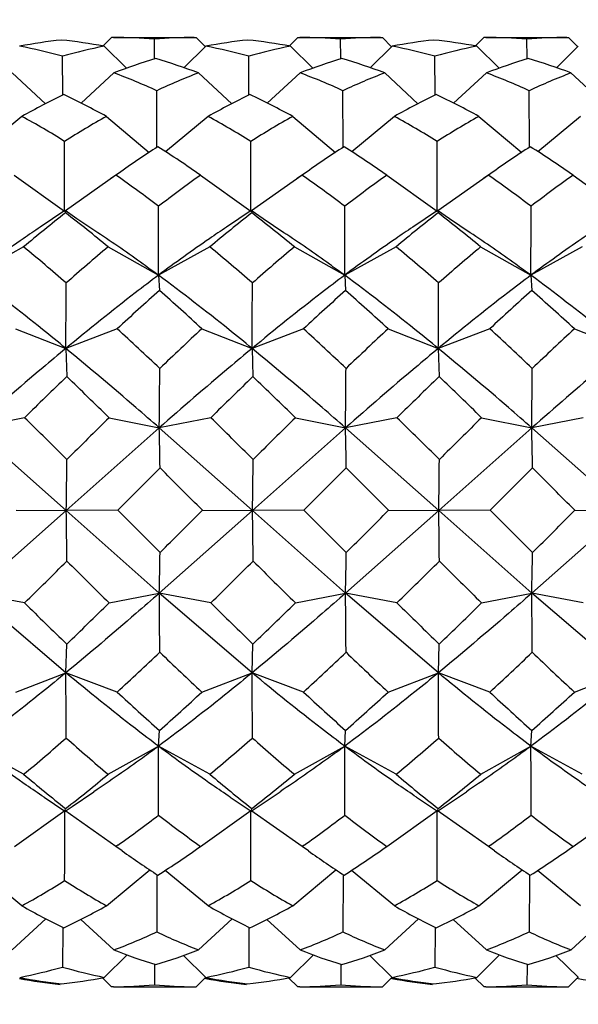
# Model space of a CAD drawing. Header units: inches. Extents: x 0 to 22, y 0 to 17.
# Tile 40 of 51: x 15.988 to 16.118, y 12.237 to 12.466. Entities that reach past the tile are written whole.
import ezdxf

# ---------------------------------------------------------------- set-up
doc = ezdxf.new("R2010")
doc.units = ezdxf.units.IN
doc.header["$LTSCALE"] = 1.21
doc.header["$MEASUREMENT"] = 0
doc.layers.get('0').update_dxf_attribs({"linetype": 'CONTINUOUS'})
doc.layers.add('02___PRT_ALL_AXES', color=7, linetype='CONTINUOUS')
doc.layers.add('DIMENSIONS', color=7, linetype='CONTINUOUS')
doc.styles.get("Standard").update_dxf_attribs({"font": 'txt', "width": 0.8})
doc.dimstyles.new('DIMSTYLE_1', dxfattribs={"dimtxt": 0.125, "dimasz": 0.18, "dimexe": 0.125, "dimexo": 0.0625, "dimgap": 0.0625, "dimtad": 0, "dimtih": 1, "dimtoh": 1, "dimdec": 3, "dimdsep": 46, "dimtxsty": 'STANDARD', "dimblk": '_FILLED', "dimblk1": '_FILLED', "dimblk2": '_FILLED', "dimcen": 0.09, "dimadec": 3, "dimazin": 2, "dimtp": 0.001, "dimtm": 0.001, "dimtfac": 1, "dimtdec": 3, "dimtofl": 0, "dimtmove": 0, "dimatfit": 3, "dimldrblk": '_FILLED', "dimfxl": 1, "dimtolj": 1, "dimarcsym": 0})

# ---------------------------------------------------------------- blocks, each defined once
blk = doc.blocks.new('_FILLED')
at = {"color": 0, "linetype": 'BYBLOCK'}
blk.add_solid([(0, 0), (-1, 0.1736111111), (-1, -0.1736111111)], dxfattribs=at)
blk = doc.blocks.new('*D0')
at = {"layer": 'DIMENSIONS', "color": 2, "linetype": 'CONTINUOUS'}
for p, q in [((10.1291402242, 12.5699952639), (10.1291402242, 13.6023515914)), ((17.5851585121, 11.6870956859), (17.5851585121, 13.6023515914)), ((10.1291402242, 13.4773515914), (12.7071493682, 13.4773515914)), ((17.5851585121, 13.4773515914), (14.6321493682, 13.4773515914))]:
    blk.add_line(p, q, dxfattribs=at)
at = {"layer": 'DIMENSIONS', "color": 2, "linetype": 'CONTINUOUS', "xscale": 0.18, "yscale": 0.18, "zscale": 0.18, "rotation": 180}
blk.add_blockref('_FILLED', (10.1291402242, 13.4773515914), dxfattribs=at)
at = {"layer": 'DIMENSIONS', "color": 2, "linetype": 'CONTINUOUS', "xscale": 0.18, "yscale": 0.18, "zscale": 0.18}
blk.add_blockref('_FILLED', (17.5851585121, 13.4773515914), dxfattribs=at)
at = {"layer": 'DIMENSIONS', "color": 2, "linetype": 'CONTINUOUS', "insert": (13.6696493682, 13.5398515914), "char_height": 0.125, "width": 1.8, "attachment_point": 2, "line_spacing_factor": 0.9}
blk.add_mtext('(1000.00 [39.370])', dxfattribs=at)

msp = doc.modelspace()

# ---------------------------------------------------------------- linework, layer by layer
at = {"color": 7, "linetype": 'CONTINUOUS'}
for p, q in [((16.0091743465, 12.4614058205), (16.007310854, 12.4595420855)), ((16.0096228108, 12.4614067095), (16.0091743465, 12.4614058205)), ((16.0191811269, 12.4566733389), (16.0191358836, 12.4610069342)), ((16.0284041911, 12.4614067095), (16.0288402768, 12.4614058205)), ((16.0288402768, 12.4614058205), (16.0309854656, 12.4592605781)), ((16.0524603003, 12.4614058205), (16.0505968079, 12.4595420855)), ((16.0524603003, 12.4614058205), (16.0529087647, 12.4614067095)), ((16.0624670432, 12.4566771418), (16.0624218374, 12.4610069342)), ((16.0716894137, 12.4614067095), (16.0721262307, 12.4614058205)), ((16.0721262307, 12.4614058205), (16.0742714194, 12.4592605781)), ((16.0957462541, 12.4614058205), (16.0938827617, 12.4595420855)), ((16.0961947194, 12.4614067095), (16.0957462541, 12.4614058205)), ((16.1057530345, 12.4566733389), (16.1057077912, 12.4610069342)), ((16.114975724, 12.4614067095), (16.1154121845, 12.4614058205)), ((16.1154121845, 12.4614058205), (16.1175573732, 12.4592605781)), ((16.0074789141, 12.4593740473), (16.0126804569, 12.4542551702)), ((16.0310989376, 12.4593740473), (16.0260027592, 12.4543838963)), ((16.0507648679, 12.4593740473), (16.0559664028, 12.4542551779)), ((16.0743848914, 12.4593740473), (16.069288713, 12.4543838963)), ((16.0940508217, 12.4593740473), (16.099252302, 12.4542552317)), ((16.1176708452, 12.4593740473), (16.1125746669, 12.4543838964)), ((15.9978282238, 12.4481392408), (15.9977710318, 12.4570665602)), ((16.019182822, 12.4565012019), (16.0191811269, 12.4566733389)), ((16.0411141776, 12.4481392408), (16.0410569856, 12.4570665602)), ((16.0624687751, 12.4565012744), (16.0624670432, 12.4566771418)), ((16.0844001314, 12.4481392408), (16.0843429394, 12.4570665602)), ((16.1057547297, 12.4565012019), (16.1057530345, 12.4566733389)), ((15.9861069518, 12.4531840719), (15.9938207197, 12.4460094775)), ((16.0097269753, 12.4531840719), (16.0020939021, 12.4461546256)), ((16.0293929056, 12.4531840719), (16.037106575, 12.4460095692)), ((16.0530129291, 12.4531840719), (16.0453798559, 12.4461546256)), ((16.0726788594, 12.4531840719), (16.0803925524, 12.4460095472)), ((16.0962988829, 12.4531840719), (16.0886658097, 12.4461546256)), ((16.1159648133, 12.4531840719), (16.1236785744, 12.4460094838)), ((16.0197186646, 12.4360426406), (16.0196767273, 12.4490566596)), ((16.0630046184, 12.4360426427), (16.0629626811, 12.4490566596)), ((16.1062905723, 12.4360426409), (16.106248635, 12.4490566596)), ((15.9883339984, 12.4430737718), (15.9784336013, 12.4348784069)), ((16.0079999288, 12.4430737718), (16.0179456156, 12.4347210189)), ((16.0316199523, 12.4430737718), (16.0217195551, 12.4348784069)), ((16.0512858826, 12.4430737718), (16.0612315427, 12.4347210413)), ((16.0749059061, 12.4430737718), (16.0650055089, 12.4348784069)), ((16.0945718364, 12.4430737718), (16.1045175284, 12.4347210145)), ((16.1181918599, 12.4430737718), (16.1082914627, 12.4348784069)), ((15.9865763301, 12.4294316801), (15.9982774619, 12.4210465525)), ((16.0101963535, 12.4294316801), (15.9984450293, 12.4211644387)), ((16.0107687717, 12.4298375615), (16.0090467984, 12.4286229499)), ((16.0103838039, 12.4293007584), (16.0101963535, 12.4294316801)), ((16.0298622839, 12.4294316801), (16.0415634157, 12.4210465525)), ((16.0534823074, 12.4294316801), (16.0417309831, 12.4211644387)), ((16.0540547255, 12.4298375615), (16.0523327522, 12.4286229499)), ((16.0536697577, 12.4293007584), (16.0534823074, 12.4294316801)), ((16.0731482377, 12.4294316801), (16.0848493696, 12.4210465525)), ((16.0967682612, 12.4294316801), (16.0850169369, 12.4211644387)), ((16.0973406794, 12.4298375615), (16.095618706, 12.4286229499)), ((16.0969557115, 12.4293007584), (16.0967682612, 12.4294316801)), ((16.1164341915, 12.4294316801), (16.1281353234, 12.4210465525)), ((15.9983425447, 12.421218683), (15.9926093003, 12.4173607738)), ((15.9983425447, 12.421218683), (15.9983654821, 12.4212186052)), ((15.9983654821, 12.4212186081), (15.9984177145, 12.4211026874)), ((16.0011450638, 12.4193258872), (15.9983654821, 12.4212186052)), ((15.9984230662, 12.4210818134), (15.9984900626, 12.4206807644)), ((16.0416284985, 12.421218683), (16.0358952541, 12.4173607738)), ((16.0416284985, 12.421218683), (16.0416514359, 12.4212186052)), ((16.0416514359, 12.4212186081), (16.0417036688, 12.4211026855)), ((16.0444310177, 12.4193258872), (16.0416514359, 12.4212186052)), ((16.0417090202, 12.4210818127), (16.0417760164, 12.4206807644)), ((16.0849144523, 12.421218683), (16.0791812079, 12.4173607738)), ((16.0849144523, 12.421218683), (16.0849373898, 12.4212186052)), ((16.0849373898, 12.4212186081), (16.0849896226, 12.4211026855)), ((16.0877169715, 12.4193258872), (16.0849373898, 12.4212186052)), ((16.084994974, 12.4210818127), (16.0850619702, 12.4206807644)), ((16.0059749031, 12.416080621), (16.0011450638, 12.4193258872)), ((16.0492608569, 12.416080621), (16.0444310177, 12.4193258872)), ((16.0925468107, 12.416080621), (16.0877169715, 12.4193258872)), ((15.9887337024, 12.4127820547), (15.9767954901, 12.4061808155)), ((16.0083996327, 12.4127820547), (16.0200814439, 12.4061808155)), ((16.0320196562, 12.4127820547), (16.0200814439, 12.4061808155)), ((16.0516855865, 12.4127820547), (16.0633673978, 12.4061808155)), ((16.07530561, 12.4127820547), (16.0633673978, 12.4061808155)), ((16.0949715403, 12.4127820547), (16.1066533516, 12.4061808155)), ((16.1185915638, 12.4127820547), (16.1066533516, 12.4061808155)), ((16.0200814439, 12.4061808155), (16.0202890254, 12.4026534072)), ((16.0633673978, 12.4061808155), (16.0635749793, 12.4026534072)), ((16.1066533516, 12.4061808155), (16.1068609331, 12.4026534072)), ((15.9868909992, 12.3937647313), (15.9985584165, 12.3892010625)), ((16.0105110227, 12.3937647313), (15.9985584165, 12.3892010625)), ((16.030176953, 12.3937647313), (16.0418443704, 12.3892010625)), ((16.0537969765, 12.3937647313), (16.0418443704, 12.3892010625)), ((16.0734629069, 12.3937647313), (16.0851303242, 12.3892010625)), ((16.0970829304, 12.3937647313), (16.0851303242, 12.3892010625)), ((16.1167488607, 12.3937647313), (16.128416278, 12.3892010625)), ((15.9985584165, 12.3892010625), (15.9987530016, 12.3826475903)), ((16.0418443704, 12.3892010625), (16.0420389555, 12.3826475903)), ((16.0851303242, 12.3892010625), (16.0853249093, 12.3826475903)), ((15.9889512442, 12.3731105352), (15.9769897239, 12.3707598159)), ((16.0086171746, 12.3731105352), (16.0202756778, 12.3707598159)), ((16.032237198, 12.3731105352), (16.0202756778, 12.3707598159)), ((16.0519031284, 12.3731105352), (16.0635616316, 12.3707598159)), ((16.0755231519, 12.3731105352), (16.0635616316, 12.3707598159)), ((16.0951890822, 12.3731105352), (16.1068475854, 12.3707598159)), ((16.1188091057, 12.3731105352), (16.1068475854, 12.3707598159)), ((15.9986584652, 12.3515657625), (15.9769897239, 12.3707598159)), ((16.0202756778, 12.3707598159), (15.9986584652, 12.3515657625)), ((16.0419444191, 12.3515657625), (16.0202756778, 12.3707598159)), ((16.0635616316, 12.3707598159), (16.0419444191, 12.3515657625)), ((16.0852303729, 12.3515657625), (16.0635616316, 12.3707598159)), ((16.1068475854, 12.3707598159), (16.0852303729, 12.3515657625)), ((16.1285163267, 12.3515657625), (16.1068475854, 12.3707598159)), ((16.0204497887, 12.361432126), (16.0106230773, 12.3516131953)), ((16.0637357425, 12.361432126), (16.0539090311, 12.3516131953)), ((16.1070216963, 12.361432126), (16.0971949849, 12.3516131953)), ((15.9986584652, 12.3515657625), (15.9769917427, 12.3323565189)), ((15.9870030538, 12.3516131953), (15.9986584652, 12.3515657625)), ((16.0106230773, 12.3516131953), (15.9986584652, 12.3515657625)), ((16.0202776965, 12.3323565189), (15.9986584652, 12.3515657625)), ((16.0204508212, 12.341790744), (16.0106230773, 12.3516131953)), ((16.0419444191, 12.3515657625), (16.0202776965, 12.3323565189)), ((16.0302890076, 12.3516131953), (16.0419444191, 12.3515657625)), ((16.0539090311, 12.3516131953), (16.0419444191, 12.3515657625)), ((16.0635636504, 12.3323565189), (16.0419444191, 12.3515657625)), ((16.063736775, 12.341790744), (16.0539090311, 12.3516131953)), ((16.0852303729, 12.3515657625), (16.0635636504, 12.3323565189)), ((16.0735749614, 12.3516131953), (16.0852303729, 12.3515657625)), ((16.0971949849, 12.3516131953), (16.0852303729, 12.3515657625)), ((16.1068496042, 12.3323565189), (16.0852303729, 12.3515657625)), ((16.1070227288, 12.341790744), (16.0971949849, 12.3516131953)), ((16.1285163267, 12.3515657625), (16.1068496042, 12.3323565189)), ((16.1168609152, 12.3516131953), (16.1285163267, 12.3515657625)), ((15.9889535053, 12.3300988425), (15.9769917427, 12.3323565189)), ((15.9985623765, 12.3138702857), (15.9769917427, 12.3323565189)), ((16.0086194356, 12.3300988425), (16.0202776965, 12.3323565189)), ((16.0322394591, 12.3300988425), (16.0202776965, 12.3323565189)), ((16.0418483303, 12.3138702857), (16.0202776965, 12.3323565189)), ((16.0519053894, 12.3300988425), (16.0635636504, 12.3323565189)), ((16.0755254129, 12.3300988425), (16.0635636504, 12.3323565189)), ((16.0851342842, 12.3138702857), (16.0635636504, 12.3323565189)), ((16.0951913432, 12.3300988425), (16.1068496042, 12.3323565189)), ((16.1188113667, 12.3300988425), (16.1068496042, 12.3323565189)), ((16.128420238, 12.3138702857), (16.1068496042, 12.3323565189)), ((15.9985623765, 12.3138702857), (15.9987562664, 12.3205429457)), ((16.0418483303, 12.3138702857), (16.0420422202, 12.3205429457)), ((16.0851342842, 12.3138702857), (16.085328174, 12.3205429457)), ((15.9868954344, 12.3093942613), (15.9985623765, 12.3138702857)), ((16.0105154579, 12.3093942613), (15.9985623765, 12.3138702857)), ((16.0301813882, 12.3093942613), (16.0418483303, 12.3138702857)), ((16.0538014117, 12.3093942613), (16.0418483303, 12.3138702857)), ((16.0734673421, 12.3093942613), (16.0851342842, 12.3138702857)), ((16.0970873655, 12.3093942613), (16.0851342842, 12.3138702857)), ((16.1167532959, 12.3093942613), (16.128420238, 12.3138702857)), ((16.020087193, 12.2968174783), (16.0202943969, 12.3004721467)), ((16.0633731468, 12.2968174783), (16.0635803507, 12.3004721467)), ((16.1066591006, 12.2968174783), (16.1068663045, 12.3004721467)), ((15.9887401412, 12.290295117), (15.9768012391, 12.2968174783)), ((16.0084060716, 12.290295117), (16.020087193, 12.2968174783)), ((16.0320260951, 12.290295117), (16.020087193, 12.2968174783)), ((16.0516920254, 12.290295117), (16.0633731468, 12.2968174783)), ((16.0753120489, 12.290295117), (16.0633731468, 12.2968174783)), ((16.0949779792, 12.290295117), (16.1066591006, 12.2968174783)), ((16.1185980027, 12.290295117), (16.1066591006, 12.2968174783)), ((15.999998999, 12.2828383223), (16.0050895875, 12.2862603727)), ((16.0432849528, 12.2828383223), (16.0483755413, 12.2862603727)), ((16.0865709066, 12.2828383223), (16.0916614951, 12.2862603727)), ((15.9934946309, 12.2849802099), (15.9983396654, 12.2817250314)), ((16.0367805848, 12.2849802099), (16.0416256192, 12.2817250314)), ((16.0800665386, 12.2849802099), (16.0849115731, 12.2817250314)), ((15.9865845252, 12.2735353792), (15.998284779, 12.2818534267)), ((16.0102045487, 12.2735353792), (15.998284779, 12.2818534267)), ((15.9983624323, 12.2817251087), (15.999998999, 12.2828383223)), ((15.9983624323, 12.2817251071), (15.9984250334, 12.2818833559)), ((15.9984250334, 12.2818833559), (15.9984973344, 12.2823496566)), ((16.029870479, 12.2735353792), (16.0415707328, 12.2818534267)), ((16.0534905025, 12.2735353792), (16.0415707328, 12.2818534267)), ((16.0416483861, 12.2817251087), (16.0432849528, 12.2828383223)), ((16.0416483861, 12.2817251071), (16.0417109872, 12.2818833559)), ((16.0417109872, 12.2818833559), (16.0417832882, 12.2823496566)), ((16.0731564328, 12.2735353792), (16.0848566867, 12.2818534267)), ((16.0967764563, 12.2735353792), (16.0848566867, 12.2818534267)), ((16.0849343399, 12.2817251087), (16.0865709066, 12.2828383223)), ((16.0849343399, 12.2817251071), (16.0849969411, 12.2818833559)), ((16.0849969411, 12.2818833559), (16.085069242, 12.2823496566)), ((16.1164423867, 12.2735353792), (16.1281426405, 12.2818534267)), ((16.0106710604, 12.2738642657), (16.0102045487, 12.2735353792)), ((16.0116541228, 12.2725034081), (16.0102045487, 12.2735353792)), ((16.0539569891, 12.273864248), (16.0534905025, 12.2735353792)), ((16.0549400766, 12.2725034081), (16.0534905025, 12.2735353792)), ((16.0972429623, 12.2738642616), (16.0967764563, 12.2735353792)), ((16.0982260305, 12.2725034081), (16.0967764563, 12.2735353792)), ((15.9883436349, 12.2597591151), (15.9783541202, 12.2679832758)), ((16.0080095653, 12.2597591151), (16.0180426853, 12.2681409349)), ((16.0316295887, 12.2597591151), (16.021640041, 12.267983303)), ((16.0512955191, 12.2597591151), (16.0613286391, 12.2681409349)), ((16.0749155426, 12.2597591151), (16.0649260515, 12.2679832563)), ((16.0945814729, 12.2597591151), (16.104614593, 12.268140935)), ((16.1182014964, 12.2597591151), (16.1082119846, 12.2679832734)), ((16.0197278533, 12.2668664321), (16.0196869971, 12.2536946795)), ((16.0630138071, 12.2668664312), (16.0629729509, 12.2536946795)), ((16.1062997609, 12.2668664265), (16.1062589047, 12.2536946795)), ((15.9861176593, 12.2494957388), (15.9939275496, 12.2567363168)), ((16.0097376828, 12.2494957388), (16.0020071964, 12.2565905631)), ((16.0294036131, 12.2494957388), (16.0372135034, 12.2567363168)), ((16.0530236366, 12.2494957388), (16.0452930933, 12.2565906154)), ((16.0726895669, 12.2494957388), (16.0804994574, 12.2567363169)), ((16.0963095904, 12.2494957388), (16.0885790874, 12.2565905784)), ((16.1159755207, 12.2494957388), (16.1237854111, 12.2567363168)), ((15.997839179, 12.2546273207), (15.9977821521, 12.2455238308)), ((16.0411251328, 12.2546273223), (16.041068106, 12.2455238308)), ((16.0844110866, 12.2546273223), (16.0843540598, 12.2455238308)), ((16.0074902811, 12.2431396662), (16.0128035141, 12.248360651)), ((16.0311103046, 12.2431396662), (16.025902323, 12.2482306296)), ((16.0507762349, 12.2431396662), (16.0560894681, 12.2483606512)), ((16.0743962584, 12.2431396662), (16.0691882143, 12.2482306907)), ((16.0940621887, 12.2431396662), (16.0993754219, 12.2483606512)), ((16.1176822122, 12.2431396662), (16.1124742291, 12.2482306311)), ((16.0191922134, 12.245774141), (16.0191474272, 12.2414129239)), ((16.0191953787, 12.2461016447), (16.0191922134, 12.245774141)), ((16.0624781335, 12.2457706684), (16.062433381, 12.2414129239)), ((16.0624813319, 12.2461015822), (16.0624781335, 12.2457706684)), ((16.1057640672, 12.2457685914), (16.1057193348, 12.2414129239)), ((16.1057672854, 12.246101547), (16.1057640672, 12.2457685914)), ((16.0091859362, 12.2409351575), (16.0070572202, 12.2430639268)), ((16.0288518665, 12.2409351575), (16.0310831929, 12.2431667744)), ((16.0310668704, 12.2428700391), (16.0308352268, 12.2429129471)), ((16.05247189, 12.2409351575), (16.0503431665, 12.2430639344)), ((16.0721378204, 12.2409351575), (16.0743691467, 12.2431667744)), ((16.0743528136, 12.2428700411), (16.0741211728, 12.2429129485)), ((16.0957578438, 12.2409351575), (16.0936291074, 12.2430639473)), ((16.1154237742, 12.2409351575), (16.1176551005, 12.2431667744)), ((16.1176387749, 12.2428700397), (16.1174071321, 12.2429129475)), ((16.0096224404, 12.2409377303), (16.0091859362, 12.2409351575)), ((16.0096228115, 12.2409342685), (16.0091859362, 12.2409351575)), ((16.0284037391, 12.2409342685), (16.0288518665, 12.2409351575)), ((16.0529083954, 12.2409377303), (16.05247189, 12.2409351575)), ((16.0529087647, 12.2409342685), (16.05247189, 12.2409351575)), ((16.0716892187, 12.2409342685), (16.0721378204, 12.2409351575)), ((16.0961943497, 12.2409377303), (16.0957578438, 12.2409351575)), ((16.0961947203, 12.2409342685), (16.0957578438, 12.2409351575)), ((16.1149751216, 12.2409342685), (16.1154237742, 12.2409351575))]:
    msp.add_line(p, q, dxfattribs=at)
for centre, radius, start, end in [((16.0091405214, 12.3495936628), 0.1118328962, 95.9650364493, 100.9941623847), ((15.9856153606, 12.3438819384), 0.117543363, 79.280317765, 84.1878417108), ((16.0096095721, 12.3477049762), 0.1137017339, 85.1939339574, 89.993328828), ((16.0284171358, 12.3534694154), 0.1079372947, 90.0068714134, 94.9328092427), ((16.0524264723, 12.3495936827), 0.1118328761, 95.9650359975, 100.9941628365), ((16.0289013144, 12.3438819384), 0.117543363, 79.2803177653, 84.1878417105), ((16.0528955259, 12.3477049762), 0.1137017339, 85.1939339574, 89.9933287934), ((16.0717030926, 12.3534693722), 0.107937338, 90.0072610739, 94.9328088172), ((16.0957124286, 12.3495936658), 0.1118328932, 95.9650363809, 100.994162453), ((16.0721872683, 12.3438819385), 0.1175433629, 79.2803177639, 84.1878417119), ((16.0961814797, 12.3477049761), 0.113701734, 85.1939339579, 89.9933283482), ((16.114989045, 12.3534693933), 0.1079373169, 90.0070711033, 94.9328090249), ((15.9642403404, 12.3350044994), 0.1265837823, 74.6396240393, 79.2676332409), ((16.0305859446, 12.340585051), 0.1210155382, 101.0078026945, 105.7334722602), ((16.0075262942, 12.3350044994), 0.1265837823, 74.6396240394, 79.2676332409), ((16.0738719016, 12.3405850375), 0.1210155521, 101.0078029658, 105.7334719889), ((16.0511763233, 12.3365756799), 0.1249723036, 74.6097691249, 79.2974881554), ((16.1171578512, 12.3405850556), 0.1210155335, 101.0078026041, 105.7334723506), ((16.0577897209, 12.3283043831), 0.1338094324, 106.6550183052, 111.0503381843), ((15.9804687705, 12.3229257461), 0.1391431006, 69.4141654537, 73.7355204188), ((16.1010756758, 12.3283043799), 0.1338094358, 106.6550183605, 111.050338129), ((16.0237547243, 12.3229257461), 0.1391431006, 69.4141654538, 73.7355204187), ((16.1443616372, 12.3283043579), 0.133809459, 106.6550187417, 111.0503377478), ((16.0670406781, 12.3229257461), 0.1391431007, 69.4141654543, 73.7355204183), ((15.953773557, 12.3042434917), 0.1591039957, 65.5301450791, 69.4099998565), ((16.0847987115, 12.3092555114), 0.1542246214, 111.0543861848, 114.9769824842), ((15.9970595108, 12.3042434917), 0.1591039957, 65.5301450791, 69.4099998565), ((16.1280846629, 12.309255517), 0.1542246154, 111.0543861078, 114.9769825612), ((16.0415960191, 12.3072581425), 0.1558421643, 65.4895257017, 69.450619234), ((16.1713706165, 12.3092555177), 0.1542246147, 111.0543860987, 114.9769825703), ((16.0755552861, 12.287283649), 0.1785444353, 115.7253758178, 119.2428957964), ((15.9202034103, 12.2827762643), 0.1827662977, 61.2900467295, 64.7878353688), ((16.118841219, 12.2872836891), 0.1785443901, 115.7253753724, 119.2428962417), ((15.9634893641, 12.2827762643), 0.1827662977, 61.2900467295, 64.7878353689), ((16.1621271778, 12.2872836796), 0.1785444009, 115.7253754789, 119.2428961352), ((16.0067753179, 12.2827762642), 0.1827662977, 61.2900467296, 64.7878353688), ((15.8838333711, 12.2522638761), 0.2175518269, 58.2627609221, 61.2918543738), ((16.1127839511, 12.255895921), 0.2145116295, 119.2405359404, 122.2646759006), ((15.927119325, 12.2522638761), 0.2175518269, 58.262760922, 61.291854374), ((16.1560698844, 12.2558959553), 0.2145115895, 119.2405356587, 122.2646761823), ((15.9704052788, 12.2522638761), 0.2175518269, 58.262760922, 61.291854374), ((16.1993558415, 12.2558959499), 0.2145115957, 119.2405357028, 122.2646761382), ((8.383855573, 12.4261200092), 7.6144235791, 359.961824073, 0.084012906), ((8.4271415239, 12.4261200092), 7.614423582, 359.961824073, 0.084012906), ((8.4704274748, 12.4261200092), 7.614423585, 359.9618240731, 0.0840129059), ((16.1580501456, 12.2219674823), 0.2547582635, 122.8298346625, 125.3185669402), ((15.8824414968, 12.2186078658), 0.2572539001, 55.0364221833, 57.6925448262), ((16.2013360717, 12.2219675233), 0.2547582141, 122.8298344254, 125.3185671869), ((15.9257274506, 12.2186078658), 0.2572539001, 55.0364221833, 57.6925448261), ((16.2446220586, 12.2219674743), 0.2547582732, 122.8298347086, 125.3185668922), ((15.9690134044, 12.2186078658), 0.2572539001, 55.0364221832, 57.6925448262), ((15.8294389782, 12.1709209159), 0.3154380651, 52.8082117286, 54.9962337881), ((16.2134933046, 12.171637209), 0.3165096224, 125.4628633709, 127.6594172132), ((15.872724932, 12.1709209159), 0.3154380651, 52.8082117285, 54.9962337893), ((16.2567791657, 12.171637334), 0.3165094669, 125.4628628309, 127.6594177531), ((15.9160108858, 12.1709209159), 0.3154380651, 52.8082117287, 54.9962337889), ((16.3000651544, 12.1716372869), 0.3165095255, 125.4628630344, 127.6594175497), ((15.9973311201, 12.4208129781), 0.0011245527, 13.8310530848, 14.9289966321), ((8.8551751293, 12.4298862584), 7.1649455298, 359.8104348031, 359.9385682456), ((16.0406170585, 12.4208129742), 0.0011245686, 13.8310234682, 14.9288896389), ((8.8984611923, 12.4298862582), 7.1649454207, 359.8104348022, 359.9385682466), ((16.0839030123, 12.4208129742), 0.0011245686, 13.8310234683, 14.928889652), ((8.941747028, 12.4298862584), 7.1649455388, 359.8104348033, 359.9385682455), ((16.2372977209, 12.1157345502), 0.3873258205, 128.0649940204, 129.9219879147), ((15.7655810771, 12.1183120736), 0.3816718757, 50.491169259, 52.3936075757), ((16.2805836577, 12.1157345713), 0.3873257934, 128.0649939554, 129.9219879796), ((15.808867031, 12.1183120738), 0.3816718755, 50.4911692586, 52.3936075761), ((16.3238696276, 12.1157345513), 0.387325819, 128.064994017, 129.9219879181), ((15.8521529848, 12.1183120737), 0.3816718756, 50.4911692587, 52.3936075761), ((15.681867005, 12.0405914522), 0.4823826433, 48.9535148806, 50.4948271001), ((16.3265725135, 12.0324947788), 0.4958350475, 129.9180279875, 131.4057241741), ((15.7251529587, 12.0405914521), 0.4823826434, 48.9535148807, 50.4948271), ((16.3698585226, 12.0324947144), 0.4958351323, 129.9180281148, 131.4057240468), ((15.7684389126, 12.0405914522), 0.4823826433, 48.9535148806, 50.4948271), ((16.4131444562, 12.0324947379), 0.4958351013, 129.9180280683, 131.4057240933), ((9.9460839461, 12.4268123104), 6.0525913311, 359.6439575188, 359.787774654), ((16.4409881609, 11.9300401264), 0.6327330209, 131.6740418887, 132.8706567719), ((15.6194646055, 11.9468248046), 0.6069925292, 47.4187590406, 48.6738180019), ((9.9893699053, 12.4268123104), 6.0525913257, 359.6439575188, 359.7877746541), ((16.4842741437, 11.9300400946), 0.6327330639, 131.6740419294, 132.8706567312), ((15.6627505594, 11.9468248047), 0.606992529, 47.4187590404, 48.6738180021), ((10.0326558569, 12.4268123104), 6.0525913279, 359.6439575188, 359.7877746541), ((16.5275601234, 11.9300400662), 0.6327331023, 131.6740419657, 132.8706566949), ((15.7060365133, 11.9468248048), 0.606992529, 47.4187590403, 48.6738180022), ((15.4564855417, 11.7908161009), 0.818835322, 46.475514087, 47.4213342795), ((16.6237116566, 11.7543277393), 0.8724466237, 132.867920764, 133.7513691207), ((15.4997714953, 11.7908161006), 0.8188353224, 46.4755140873, 47.4213342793), ((16.6669975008, 11.7543278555), 0.8724464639, 132.8679206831, 133.7513692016), ((15.5430574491, 11.7908161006), 0.8188353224, 46.4755140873, 47.4213342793), ((16.7102835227, 11.7543277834), 0.8724465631, 132.8679207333, 133.7513691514), ((11.5540227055, 12.4141793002), 4.4664640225, 359.4430062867, 359.6197500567), ((11.5973087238, 12.4141792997), 4.4664639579, 359.4430062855, 359.619750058), ((11.6405946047, 12.4141793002), 4.4664640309, 359.4430062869, 359.6197500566), ((16.8652703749, 11.4822744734), 1.2496095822, 133.9022783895, 134.5293338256), ((15.2136504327, 11.5607464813), 1.1366210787, 45.6201297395, 46.3117783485), ((16.9085561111, 11.4822746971), 1.24960927, 133.9022783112, 134.5293339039), ((15.2569363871, 11.5607464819), 1.136621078, 45.6201297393, 46.3117783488), ((16.9518422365, 11.4822745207), 1.2496095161, 133.9022783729, 134.5293338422), ((15.3002223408, 11.5607464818), 1.1366210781, 45.6201297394, 46.3117783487), ((14.7132713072, 11.0690036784), 1.8242954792, 45.1968192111, 45.6313221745), ((17.4377041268, 10.9192786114), 2.0386065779, 134.5082249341, 134.8962516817), ((14.7565572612, 11.0690036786), 1.824295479, 45.1968192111, 45.6313221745), ((17.4809899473, 10.9192787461), 2.0386063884, 134.508224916, 134.8962516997), ((14.7998432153, 11.0690036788), 1.8242954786, 45.1968192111, 45.6313221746), ((17.5242761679, 10.9192784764), 2.0386067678, 134.5082249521, 134.8962516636), ((14.6840422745, 12.341152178), 1.3365613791, 0.8693951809, 1.269325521), ((14.7273282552, 12.3411521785), 1.3365613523, 0.8693951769, 1.269325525), ((14.7706141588, 12.3411521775), 1.3365614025, 0.8693951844, 1.2693255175), ((13.2084669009, 12.391839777), 2.7904822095, 359.1730421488, 359.4160275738), ((12.4605030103, 8.7842904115), 5.0466983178, 44.9802256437, 45.1380388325), ((13.2517528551, 12.391839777), 2.7904822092, 359.1730421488, 359.4160275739), ((12.5037889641, 8.7842904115), 5.0466983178, 44.9802256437, 45.1380388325), ((13.2950388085, 12.391839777), 2.7904822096, 359.1730421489, 359.4160275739), ((12.5470749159, 8.7842904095), 5.0466983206, 44.9802256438, 45.1380388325), ((13.273382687, 12.3115917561), 2.7255689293, 0.5934616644, 0.8403471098), ((11.9248709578, 16.4537697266), 5.8036321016, 314.8855202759, 315.0227681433), ((13.3166686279, 12.311591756), 2.7255689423, 0.593461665, 0.8403471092), ((11.9681569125, 16.4537697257), 5.8036321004, 314.8855202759, 315.0227681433), ((13.3599545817, 12.311591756), 2.7255689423, 0.593461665, 0.8403471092), ((12.0114428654, 16.4537697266), 5.8036321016, 314.8855202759, 315.0227681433), ((14.6361553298, 12.3624748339), 1.3844500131, 358.7534483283, 359.1439523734), ((14.6794413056, 12.3624748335), 1.3844499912, 358.7534483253, 359.1439523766), ((14.7227272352, 12.3624748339), 1.3844500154, 358.7534483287, 359.1439523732), ((14.6466919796, 13.6999427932), 1.9178473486, 314.4173154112, 314.8308520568), ((17.6073626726, 13.9535455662), 2.2784993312, 225.0918570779, 225.439259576), ((14.6899779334, 13.6999427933), 1.9178473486, 314.4173154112, 314.8308520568), ((17.6506486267, 13.9535455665), 2.2784993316, 225.091857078, 225.439259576), ((14.733263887, 13.6999427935), 1.917847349, 314.4173154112, 314.8308520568), ((17.6939345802, 13.9535455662), 2.2784993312, 225.0918570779, 225.439259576), ((11.6235274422, 12.2888942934), 4.3969650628, 0.3877241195, 0.5663548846), ((11.6668134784, 12.2888942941), 4.3969649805, 0.3877241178, 0.5663548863), ((11.7100992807, 12.2888942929), 4.396965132, 0.3877241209, 0.5663548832), ((16.8986087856, 13.2534479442), 1.2961659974, 225.4280314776, 226.0331766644), ((15.1863827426, 13.1689066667), 1.1745942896, 313.7585250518, 314.4284172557), ((16.9418947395, 13.2534479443), 1.2961659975, 225.4280314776, 226.0331766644), ((15.229668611, 13.1689067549), 1.1745944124, 313.7585250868, 314.4284172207), ((16.9851806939, 13.2534479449), 1.2961659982, 225.4280314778, 226.0331766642), ((15.2729546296, 13.168906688), 1.1745943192, 313.7585250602, 314.4284172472), ((15.4410457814, 12.9270380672), 0.8401068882, 312.676160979, 313.5992390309), ((16.6414883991, 12.9658606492), 0.8970197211, 226.1795986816, 227.0400713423), ((15.4843317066, 12.9270380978), 0.84010693, 312.676161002, 313.5992390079), ((16.6847743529, 12.9658606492), 0.897019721, 226.1795986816, 227.0400713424), ((15.5276175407, 12.9270382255), 0.840107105, 312.6761610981, 313.5992389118), ((16.7280603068, 12.9658606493), 0.8970197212, 226.1795986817, 227.0400713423), ((10.004120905, 12.2758472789), 5.9945620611, 0.2186619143, 0.3634247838), ((10.0474068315, 12.2758472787), 5.9945620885, 0.2186619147, 0.3634247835), ((10.0906927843, 12.2758472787), 5.9945620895, 0.2186619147, 0.3634247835), ((16.4516484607, 12.7830708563), 0.6472772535, 227.0373906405, 228.2091711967), ((15.6098419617, 12.7652518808), 0.6200737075, 311.4481007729, 312.6786854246), ((16.4949344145, 12.7830708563), 0.6472772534, 227.0373906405, 228.2091711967), ((15.6531279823, 12.7652518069), 0.620073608, 311.4481006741, 312.6786855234), ((16.5382203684, 12.7830708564), 0.6472772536, 227.0373906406, 228.2091711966), ((15.696413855, 12.7652518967), 0.6200737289, 311.4481007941, 312.6786854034), ((15.6749617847, 12.6688042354), 0.491656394, 309.6582199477, 311.1734649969), ((16.3340560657, 12.67747583), 0.505921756, 228.4723443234, 229.933476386), ((15.7182477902, 12.6688041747), 0.4916563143, 309.6582198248, 311.1734651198), ((16.3773420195, 12.67747583), 0.505921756, 228.4723443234, 229.9334763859), ((15.7615337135, 12.6688042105), 0.4916563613, 309.6582198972, 311.1734650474), ((16.4206279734, 12.6774758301), 0.5059217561, 228.4723443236, 229.9334763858), ((8.8871994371, 12.2724212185), 7.1329294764, 0.0674336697, 0.1959651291), ((8.930485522, 12.2724212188), 7.1329293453, 0.0674336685, 0.1959651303), ((8.9737712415, 12.2724212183), 7.1329295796, 0.0674336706, 0.1959651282), ((16.2426662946, 12.5921580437), 0.3944613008, 229.9295577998, 231.7573321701), ((15.7605406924, 12.5892552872), 0.3883483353, 307.7879030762, 309.6618435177), ((16.2859522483, 12.5921580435), 0.3944613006, 229.9295577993, 231.7573321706), ((15.8038266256, 12.5892553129), 0.3883483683, 307.7879031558, 309.6618434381), ((16.3292382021, 12.5921580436), 0.3944613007, 229.9295577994, 231.7573321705), ((15.8471126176, 12.5892552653), 0.3883483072, 307.7879030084, 309.6618435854), ((8.4381269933, 12.2759611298), 7.5601600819, 359.9215635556, 0.0446556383), ((8.4814129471, 12.2759611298), 7.5601600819, 359.9215635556, 0.0446556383), ((8.5246988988, 12.2759611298), 7.5601600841, 359.9215635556, 0.0446556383), ((15.8250813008, 12.5361216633), 0.3212825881, 305.2856159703, 307.3783157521), ((16.2176420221, 12.5350591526), 0.3219516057, 232.1568252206, 234.3220181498), ((15.8683673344, 12.536121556), 0.3212824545, 305.2856099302, 307.3783160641), ((16.260927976, 12.5350591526), 0.3219516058, 232.1568252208, 234.3220181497), ((15.9116532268, 12.5361216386), 0.3212825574, 305.2856145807, 307.3783158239), ((16.3042139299, 12.5350591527), 0.3219516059, 232.1568252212, 234.3220181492), ((16.1602714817, 12.4823319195), 0.2571286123, 234.6908175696, 236.9239005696), ((15.8793902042, 12.4870015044), 0.2611744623, 302.5582237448, 305.1814441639), ((16.2035574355, 12.4823319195), 0.2571286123, 234.6908175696, 236.9239005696), ((15.922676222, 12.487001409), 0.2611743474, 302.5582231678, 305.1814447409), ((16.2468433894, 12.4823319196), 0.2571286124, 234.6908175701, 236.9239005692), ((15.9659621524, 12.4870014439), 0.2611743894, 302.5582233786, 305.1814445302), ((15.8813717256, 12.4527415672), 0.2206472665, 298.9999975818, 301.9948034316), ((16.1153306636, 12.4491950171), 0.2177240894, 237.4789033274, 240.4671505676), ((15.9246576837, 12.4527415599), 0.2206472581, 298.9999975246, 301.9948034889), ((16.1586166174, 12.4491950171), 0.2177240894, 237.4789033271, 240.4671505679), ((15.9679436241, 12.4527415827), 0.2206472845, 298.9999977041, 301.9948033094), ((16.2019025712, 12.4491950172), 0.2177240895, 237.4789033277, 240.4671505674), ((16.0775571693, 12.4172166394), 0.1809749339, 240.4646321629, 243.9449720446), ((15.9182538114, 12.4216697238), 0.1851246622, 295.5393588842, 299.001959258), ((16.1208431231, 12.4172166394), 0.1809749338, 240.4646321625, 243.944972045), ((15.9615397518, 12.4216697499), 0.1851246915, 295.5393591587, 299.0019589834), ((16.164129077, 12.4172166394), 0.1809749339, 240.4646321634, 243.9449720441), ((16.0048257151, 12.4216697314), 0.1851246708, 295.5393589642, 299.0019591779), ((15.9521753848, 12.3997753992), 0.1609266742, 290.9585648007, 294.804151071), ((16.0864296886, 12.3947996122), 0.1560935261, 244.6858314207, 248.571938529), ((15.9954613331, 12.3997754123), 0.1609266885, 290.9585649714, 294.8041509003), ((16.1297156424, 12.3947996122), 0.1560935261, 244.6858314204, 248.5719385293), ((16.0387472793, 12.3997754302), 0.1609267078, 290.9585652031, 294.8041506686), ((16.1730015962, 12.3947996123), 0.1560935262, 244.6858314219, 248.5719385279), ((16.0591034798, 12.3753048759), 0.1351477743, 248.5756317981, 252.9378229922), ((15.9791728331, 12.3806611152), 0.1404545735, 286.6641994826, 290.954722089), ((16.1023894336, 12.3753048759), 0.1351477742, 248.5756317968, 252.9378229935), ((16.0224587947, 12.3806610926), 0.1404545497, 286.6641991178, 290.9547224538), ((16.1456753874, 12.3753048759), 0.1351477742, 248.5756317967, 252.9378229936), ((16.065744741, 12.3806611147), 0.1404545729, 286.6641994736, 290.9547220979), ((15.9631392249, 12.3682277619), 0.1275005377, 281.1634191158, 285.7659333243), ((16.0316960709, 12.3626611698), 0.1219479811, 253.8530699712, 258.551167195), ((16.0064251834, 12.3682277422), 0.1275005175, 281.16341875, 285.7659336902), ((16.0749820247, 12.3626611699), 0.1219479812, 253.8530699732, 258.551167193), ((16.0497111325, 12.3682277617), 0.1275005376, 281.1634191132, 285.765933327), ((16.1182679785, 12.3626611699), 0.1219479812, 253.8530699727, 258.5511671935), ((16.0092390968, 12.3592355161), 0.1183274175, 259.5518373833, 264.1709041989), ((16.0101007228, 12.353265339), 0.1123561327, 258.5644373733, 263.5762363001), ((15.9846580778, 12.3589699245), 0.1180591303, 276.2594663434, 281.1510572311), ((16.0525250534, 12.359235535), 0.1183274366, 259.5518416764, 264.1709038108), ((16.0533866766, 12.353265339), 0.1123561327, 258.564437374, 263.5762362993), ((16.0279440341, 12.3589699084), 0.1180591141, 276.2594660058, 281.1510575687), ((16.0958110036, 12.3592355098), 0.1183274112, 259.5518359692, 264.1709043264), ((16.0966726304, 12.3532653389), 0.1123561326, 258.5644373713, 263.5762363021), ((16.0712299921, 12.358969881), 0.1180590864, 276.2594654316, 281.151058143), ((16.1390969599, 12.3592355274), 0.1183274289, 259.5518399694, 264.1709039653), ((16.0087163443, 12.3547990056), 0.1138648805, 270.4559442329, 275.2561961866), ((16.0293107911, 12.3490382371), 0.1081041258, 264.6053944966, 269.5192850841), ((16.0292887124, 12.3482769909), 0.1073427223, 269.5276604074, 269.7668263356), ((16.0520022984, 12.354798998), 0.113864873, 270.4559446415, 275.2561963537), ((16.0725967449, 12.349038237), 0.1081041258, 264.6053944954, 269.519285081), ((16.0725746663, 12.3482769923), 0.1073427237, 269.5276604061, 269.7668263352), ((16.0952882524, 12.3547989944), 0.1138648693, 270.4559448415, 275.2561964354), ((16.1158826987, 12.3490382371), 0.1081041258, 264.6053944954, 269.5192850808), ((16.1158606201, 12.3482769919), 0.1073427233, 269.5276604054, 269.7668263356)]:
    msp.add_arc(centre, radius, start, end, dxfattribs=at)
for points, knots in [([(15.992609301, 12.4173607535), (15.9912855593, 12.4164790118), (15.9859394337, 12.4128594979), (15.9806966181, 12.4090883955), (15.9767954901, 12.4061808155)], [0, 0, 0, 0, 0.2463636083, 1, 1, 1, 1]), ([(16.0358952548, 12.4173607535), (16.0345715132, 12.4164790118), (16.0292253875, 12.4128594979), (16.0239825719, 12.4090883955), (16.0200814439, 12.4061808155)], [0, 0, 0, 0, 0.2463636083, 1, 1, 1, 1]), ([(16.0791812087, 12.4173607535), (16.077857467, 12.4164790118), (16.0725113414, 12.4128594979), (16.0672685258, 12.4090883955), (16.0633673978, 12.4061808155)], [0, 0, 0, 0, 0.2463636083, 1, 1, 1, 1]), ([(16.1224671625, 12.4173607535), (16.1211434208, 12.4164790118), (16.1157972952, 12.4128594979), (16.1105544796, 12.4090883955), (16.1066533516, 12.4061808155)], [0, 0, 0, 0, 0.2463636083, 1, 1, 1, 1]), ([(16.0200814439, 12.4061808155), (16.0189110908, 12.4070417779), (16.0142659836, 12.4104220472), (16.0095469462, 12.413701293), (16.0059749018, 12.4160806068)], [0, 0, 0, 0, 0.2529086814, 1, 1, 1, 1]), ([(16.0633673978, 12.4061808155), (16.0621970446, 12.4070417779), (16.0575519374, 12.4104220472), (16.0528329, 12.413701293), (16.0492608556, 12.4160806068)], [0, 0, 0, 0, 0.2529086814, 1, 1, 1, 1]), ([(16.1066533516, 12.4061808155), (16.1054829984, 12.4070417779), (16.1008378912, 12.4104220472), (16.0961188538, 12.413701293), (16.0925468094, 12.4160806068)], [0, 0, 0, 0, 0.2529086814, 1, 1, 1, 1]), ([(15.9985584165, 12.3892010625), (15.9967542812, 12.3906802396), (15.989608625, 12.3964774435), (15.9823282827, 12.4021106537), (15.9767954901, 12.4061808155)], [0, 0, 0, 0, 0.2535418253, 1, 1, 1, 1]), ([(16.0200814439, 12.4061808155), (16.0182791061, 12.4048375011), (16.0109946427, 12.3993185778), (16.0038677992, 12.3935936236), (15.9985584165, 12.3892010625)], [0, 0, 0, 0, 0.2459713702, 1, 1, 1, 1]), ([(16.0418443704, 12.3892010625), (16.040040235, 12.3906802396), (16.0328945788, 12.3964774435), (16.0256142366, 12.4021106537), (16.0200814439, 12.4061808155)], [0, 0, 0, 0, 0.2535418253, 1, 1, 1, 1]), ([(16.0633673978, 12.4061808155), (16.0615650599, 12.4048375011), (16.0542805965, 12.3993185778), (16.0471537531, 12.3935936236), (16.0418443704, 12.3892010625)], [0, 0, 0, 0, 0.2459713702, 1, 1, 1, 1]), ([(16.0851303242, 12.3892010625), (16.0833261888, 12.3906802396), (16.0761805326, 12.3964774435), (16.0689001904, 12.4021106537), (16.0633673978, 12.4061808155)], [0, 0, 0, 0, 0.2535418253, 1, 1, 1, 1]), ([(16.1066533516, 12.4061808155), (16.1048510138, 12.4048375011), (16.0975665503, 12.3993185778), (16.0904397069, 12.3935936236), (16.0851303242, 12.3892010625)], [0, 0, 0, 0, 0.2459713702, 1, 1, 1, 1]), ([(16.128416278, 12.3892010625), (16.1266121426, 12.3906802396), (16.1194664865, 12.3964774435), (16.1121861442, 12.4021106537), (16.1066533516, 12.4061808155)], [0, 0, 0, 0, 0.2535418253, 1, 1, 1, 1]), ([(15.9985584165, 12.3892010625), (15.9967555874, 12.387709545), (15.9894969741, 12.3816436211), (15.9823421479, 12.37545448), (15.9769897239, 12.3707598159)], [0, 0, 0, 0, 0.2473551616, 1, 1, 1, 1]), ([(16.0202756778, 12.3707598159), (16.0184719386, 12.3723345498), (16.0113014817, 12.3785617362), (16.0040509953, 12.3846977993), (15.9985584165, 12.3892010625)], [0, 0, 0, 0, 0.2521219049, 1, 1, 1, 1]), ([(16.0418443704, 12.3892010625), (16.0400415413, 12.387709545), (16.032782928, 12.3816436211), (16.0256281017, 12.37545448), (16.0202756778, 12.3707598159)], [0, 0, 0, 0, 0.2473551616, 1, 1, 1, 1]), ([(16.0635616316, 12.3707598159), (16.0617578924, 12.3723345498), (16.0545874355, 12.3785617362), (16.0473369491, 12.3846977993), (16.0418443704, 12.3892010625)], [0, 0, 0, 0, 0.2521219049, 1, 1, 1, 1]), ([(16.0851303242, 12.3892010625), (16.0833274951, 12.387709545), (16.0760688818, 12.3816436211), (16.0689140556, 12.37545448), (16.0635616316, 12.3707598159)], [0, 0, 0, 0, 0.2473551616, 1, 1, 1, 1]), ([(16.1068475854, 12.3707598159), (16.1050438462, 12.3723345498), (16.0978733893, 12.3785617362), (16.0906229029, 12.3846977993), (16.0851303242, 12.3892010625)], [0, 0, 0, 0, 0.2521219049, 1, 1, 1, 1]), ([(16.128416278, 12.3892010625), (16.1266134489, 12.387709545), (16.1193548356, 12.3816436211), (16.1122000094, 12.37545448), (16.1068475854, 12.3707598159)], [0, 0, 0, 0, 0.2473551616, 1, 1, 1, 1]), ([(16.0202776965, 12.3323565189), (16.018473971, 12.3307791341), (16.0113024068, 12.3245391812), (16.0040531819, 12.3183874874), (15.9985623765, 12.3138702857)], [0, 0, 0, 0, 0.2520600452, 1, 1, 1, 1]), ([(16.0635636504, 12.3323565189), (16.0617599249, 12.3307791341), (16.0545883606, 12.3245391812), (16.0473391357, 12.3183874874), (16.0418483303, 12.3138702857)], [0, 0, 0, 0, 0.2520600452, 1, 1, 1, 1]), ([(16.1068496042, 12.3323565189), (16.1050458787, 12.3307791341), (16.0978743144, 12.3245391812), (16.0906250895, 12.3183874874), (16.0851342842, 12.3138702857)], [0, 0, 0, 0, 0.2520600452, 1, 1, 1, 1]), ([(15.9985623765, 12.3138702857), (15.9967582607, 12.3123860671), (15.9896116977, 12.3065669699), (15.9823325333, 12.3009087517), (15.9768012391, 12.2968174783)], [0, 0, 0, 0, 0.2534881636, 1, 1, 1, 1]), ([(16.020087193, 12.2968174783), (16.0182848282, 12.2981679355), (16.0110013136, 12.303713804), (16.0038734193, 12.3094620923), (15.9985623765, 12.3138702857)], [0, 0, 0, 0, 0.2460229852, 1, 1, 1, 1]), ([(16.0418483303, 12.3138702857), (16.0400442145, 12.3123860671), (16.0328976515, 12.3065669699), (16.0256184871, 12.3009087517), (16.020087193, 12.2968174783)], [0, 0, 0, 0, 0.2534881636, 1, 1, 1, 1]), ([(16.0633731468, 12.2968174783), (16.061570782, 12.2981679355), (16.0542872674, 12.303713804), (16.0471593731, 12.3094620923), (16.0418483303, 12.3138702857)], [0, 0, 0, 0, 0.2460229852, 1, 1, 1, 1]), ([(16.0851342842, 12.3138702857), (16.0833301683, 12.3123860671), (16.0761836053, 12.3065669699), (16.0689044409, 12.3009087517), (16.0633731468, 12.2968174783)], [0, 0, 0, 0, 0.2534881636, 1, 1, 1, 1]), ([(16.1066591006, 12.2968174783), (16.1048567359, 12.2981679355), (16.0975732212, 12.303713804), (16.090445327, 12.3094620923), (16.0851342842, 12.3138702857)], [0, 0, 0, 0, 0.2460229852, 1, 1, 1, 1]), ([(16.128420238, 12.3138702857), (16.1266161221, 12.3123860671), (16.1194695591, 12.3065669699), (16.1121903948, 12.3009087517), (16.1066591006, 12.2968174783)], [0, 0, 0, 0, 0.2534881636, 1, 1, 1, 1]), ([(15.9934946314, 12.2849802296), (15.9920969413, 12.2859112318), (15.9864493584, 12.2897383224), (15.9809167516, 12.2937338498), (15.9768012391, 12.2968174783)], [0, 0, 0, 0, 0.2461718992, 1, 1, 1, 1]), ([(16.020087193, 12.2968174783), (16.0188432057, 12.2958973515), (16.0139082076, 12.2922882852), (16.0088902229, 12.2887919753), (16.0050895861, 12.2862603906)], [0, 0, 0, 0, 0.2530793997, 1, 1, 1, 1]), ([(16.0367805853, 12.2849802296), (16.0353828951, 12.2859112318), (16.0297353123, 12.2897383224), (16.0242027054, 12.2937338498), (16.020087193, 12.2968174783)], [0, 0, 0, 0, 0.2461718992, 1, 1, 1, 1]), ([(16.0633731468, 12.2968174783), (16.0621291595, 12.2958973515), (16.0571941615, 12.2922882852), (16.0521761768, 12.2887919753), (16.04837554, 12.2862603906)], [0, 0, 0, 0, 0.2530793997, 1, 1, 1, 1]), ([(16.0800665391, 12.2849802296), (16.0786688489, 12.2859112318), (16.0730212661, 12.2897383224), (16.0674886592, 12.2937338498), (16.0633731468, 12.2968174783)], [0, 0, 0, 0, 0.2461718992, 1, 1, 1, 1]), ([(16.1066591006, 12.2968174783), (16.1054151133, 12.2958973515), (16.1004801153, 12.2922882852), (16.0954621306, 12.2887919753), (16.0916614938, 12.2862603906)], [0, 0, 0, 0, 0.2530793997, 1, 1, 1, 1]), ([(16.1233524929, 12.2849802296), (16.1219548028, 12.2859112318), (16.1163072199, 12.2897383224), (16.1107746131, 12.2937338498), (16.1066591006, 12.2968174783)], [0, 0, 0, 0, 0.2461718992, 1, 1, 1, 1]), ([(15.9983396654, 12.2817250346), (15.99834186, 12.2817235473), (15.9983464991, 12.2817212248), (15.9983517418, 12.2817210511), (15.9983541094, 12.2817214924)], [0, 0, 0, 0, 0.523986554, 1, 1, 1, 1]), ([(15.9983541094, 12.2817214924), (15.9983555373, 12.2817217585), (15.9983584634, 12.2817226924), (15.9983611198, 12.2817242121), (15.9983624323, 12.2817251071)], [0, 0, 0, 0, 0.4776156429, 1, 1, 1, 1]), ([(16.0416256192, 12.2817250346), (16.0416278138, 12.2817235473), (16.0416324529, 12.2817212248), (16.0416376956, 12.2817210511), (16.0416400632, 12.2817214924)], [0, 0, 0, 0, 0.5239865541, 1, 1, 1, 1]), ([(16.0416400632, 12.2817214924), (16.0416414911, 12.2817217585), (16.0416444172, 12.2817226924), (16.0416470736, 12.2817242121), (16.0416483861, 12.2817251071)], [0, 0, 0, 0, 0.477615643, 1, 1, 1, 1]), ([(16.0849115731, 12.2817250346), (16.0849137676, 12.2817235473), (16.0849184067, 12.2817212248), (16.0849236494, 12.2817210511), (16.084926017, 12.2817214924)], [0, 0, 0, 0, 0.5239865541, 1, 1, 1, 1]), ([(16.084926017, 12.2817214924), (16.0849274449, 12.2817217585), (16.0849303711, 12.2817226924), (16.0849330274, 12.2817242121), (16.0849343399, 12.2817251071)], [0, 0, 0, 0, 0.477615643, 1, 1, 1, 1])]:
    msp.add_open_spline(points, degree=3, knots=knots, dxfattribs=at)
at = {"layer": '02___PRT_ALL_AXES', "color": 7, "linetype": 'CONTINUOUS'}
for p, q in [((16.0096228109, 12.4614067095), (16.0284034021, 12.4614067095)), ((16.0529087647, 12.4614067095), (16.0716893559, 12.4614067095)), ((16.0961947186, 12.4614067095), (16.1149753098, 12.4614067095)), ((16.0096228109, 12.2409342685), (16.0284034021, 12.2409342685)), ((16.0529087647, 12.2409342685), (16.0716893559, 12.2409342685)), ((16.0961947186, 12.2409342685), (16.1149753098, 12.2409342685))]:
    msp.add_line(p, q, dxfattribs=at)

# ---------------------------------------------------------------- dimensions: what is measured, and where the dimension line sits
at = {"layer": 'DIMENSIONS', "color": 2, "linetype": 'CONTINUOUS'}
dim = msp.add_linear_dim(base=(17.5851585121, 13.4773515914), p1=(10.1291402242, 12.5074952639), p2=(17.5851585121, 11.6245956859), text='(1000.00 [39.370])', dimstyle='DIMSTYLE_1', dxfattribs=at)
dim.commit()
dim.dimension.update_dxf_attribs({"geometry": '*D0', "text_midpoint": (13.6696493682, 13.4773515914), "dimtype": 160})

doc.saveas('drawing.dxf')
